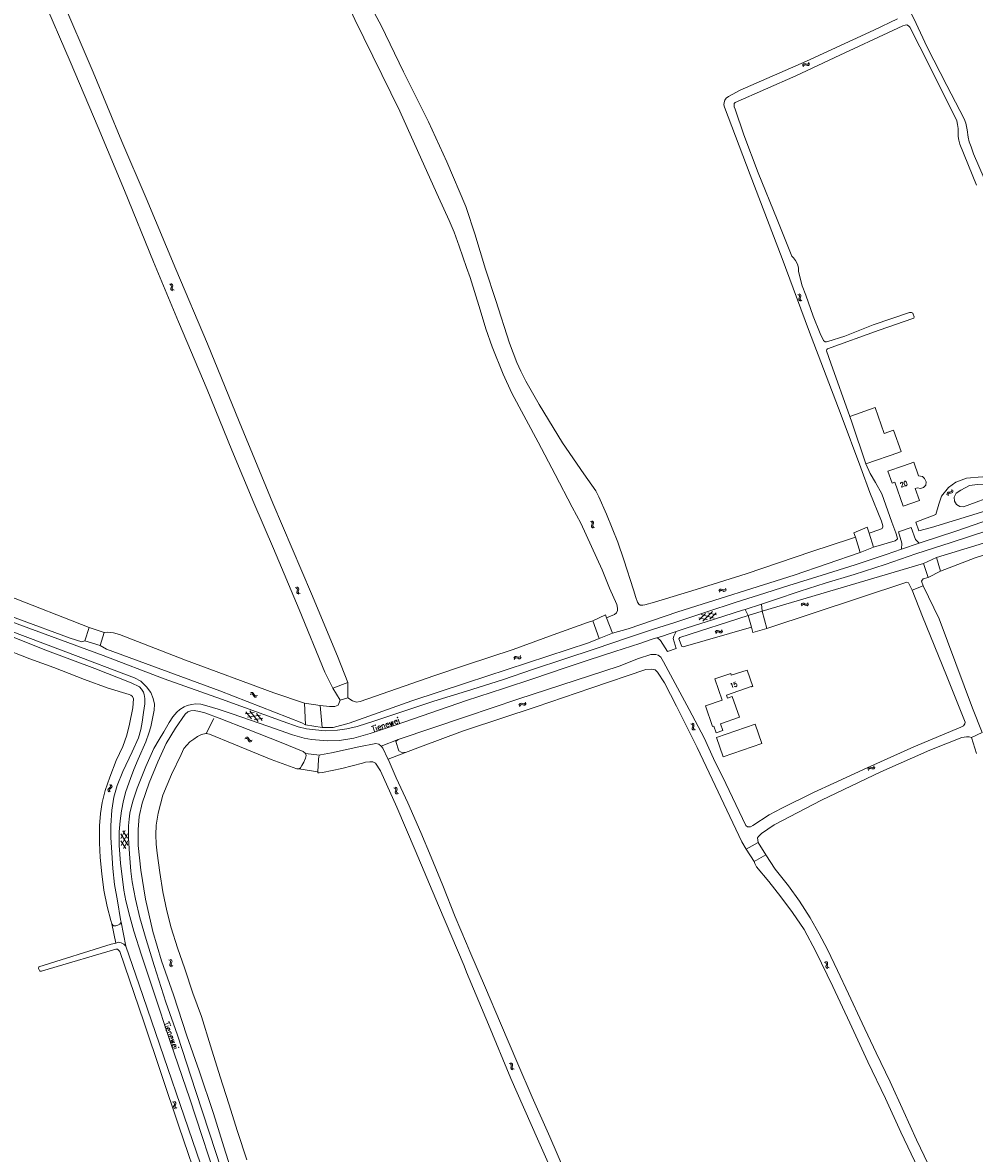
# Model space of a CAD drawing. Header units: metres. Extents: x 189705 to 199106, y 581686 to 588448.
# Tile 122 of 256: x 192848 to 193174, y 587014 to 587401. Entities that reach past the tile are written whole.
import ezdxf

# ---------------------------------------------------------------- set-up
doc = ezdxf.new("R2010")
doc.units = ezdxf.units.M
doc.layers.add('B-WA-OG-GBKN-G', color=7, linetype='Continuous', lineweight=18)
doc.styles.add('Style-STANDARD', font='STANDARD.shx')

msp = doc.modelspace()

# ---------------------------------------------------------------- linework, layer by layer
at = {"layer": 'B-WA-OG-GBKN-G'}
for p, q in [((193114.926, 587386.118), (193115.08, 587386.495)), ((193115.08, 587386.495), (193115.304, 587386.733)), ((193115.152, 587385.675), (193115.308, 587386.052)), ((193115.304, 587386.733), (193115.639, 587386.782)), ((193115.308, 587386.052), (193115.535, 587386.289)), ((193115.535, 587386.289), (193115.858, 587386.337)), ((193115.639, 587386.782), (193116.035, 587386.69)), ((193115.858, 587386.337), (193116.263, 587386.249)), ((193116.035, 587386.69), (193116.433, 587386.598)), ((193116.263, 587386.249), (193116.66, 587386.154)), ((193116.433, 587386.598), (193116.759, 587386.643)), ((193116.66, 587386.154), (193116.986, 587386.199)), ((193116.759, 587386.643), (193116.993, 587386.886)), ((193116.986, 587386.199), (193117.219, 587386.443)), ((193116.993, 587386.886), (193117.148, 587387.264)), ((193117.219, 587386.443), (193117.374, 587386.822)), ((192898.322, 587311.291), (192898.694, 587311.123)), ((192898.694, 587311.123), (192898.924, 587310.89)), ((192898.771, 587311.503), (192899.144, 587311.339)), ((192899.144, 587311.339), (192899.375, 587311.108)), ((192899.375, 587311.108), (192899.414, 587310.771)), ((192898.862, 587310.163), (192898.756, 587309.769)), ((192898.756, 587309.769), (192898.792, 587309.442)), ((192898.792, 587309.442), (192899.029, 587309.202)), ((192898.963, 587310.566), (192898.862, 587310.163)), ((192898.924, 587310.89), (192898.963, 587310.566)), ((192899.029, 587309.202), (192899.402, 587309.036)), ((192899.31, 587310.378), (192899.207, 587309.983)), ((192899.207, 587309.983), (192899.242, 587309.656)), ((192899.242, 587309.656), (192899.478, 587309.415)), ((192899.414, 587310.771), (192899.31, 587310.378)), ((192899.478, 587309.415), (192899.851, 587309.249)), ((193113.389, 587307.805), (193113.74, 587307.599)), ((193113.74, 587307.599), (193113.945, 587307.342)), ((193113.857, 587307.969), (193114.211, 587307.766)), ((193113.945, 587307.342), (193113.949, 587307.016)), ((193114.211, 587307.766), (193114.416, 587307.512)), ((193114.42, 587307.173), (193114.275, 587306.793)), ((193114.416, 587307.512), (193114.42, 587307.173)), ((193113.806, 587306.627), (193113.659, 587306.246)), ((193113.659, 587306.246), (193113.66, 587305.917)), ((193113.66, 587305.917), (193113.87, 587305.653)), ((193113.949, 587307.016), (193113.806, 587306.627)), ((193113.87, 587305.653), (193114.224, 587305.449)), ((193114.275, 587306.793), (193114.13, 587306.411)), ((193114.13, 587306.411), (193114.13, 587306.082)), ((193114.13, 587306.082), (193114.339, 587305.818)), ((193114.339, 587305.818), (193114.693, 587305.613)), ((193164.394, 587239.194), (193164.407, 587239.601)), ((193164.407, 587239.601), (193164.535, 587239.902)), ((193164.535, 587239.902), (193164.832, 587240.064)), ((193164.759, 587238.857), (193164.775, 587239.265)), ((193164.775, 587239.265), (193164.906, 587239.566)), ((193164.832, 587240.064), (193165.236, 587240.115)), ((193164.906, 587239.566), (193165.192, 587239.722)), ((193165.192, 587239.722), (193165.602, 587239.78)), ((193165.236, 587240.115), (193165.641, 587240.167)), ((193165.602, 587239.78), (193166.007, 587239.829)), ((193165.641, 587240.167), (193165.931, 587240.322)), ((193165.931, 587240.322), (193166.066, 587240.631)), ((193166.007, 587239.829), (193166.298, 587239.984)), ((193166.066, 587240.631), (193166.08, 587241.039)), ((193166.298, 587239.984), (193166.431, 587240.294)), ((193166.431, 587240.294), (193166.446, 587240.703)), ((193042.38, 587230.071), (193042.743, 587229.885)), ((193042.743, 587229.885), (193042.961, 587229.639)), ((193042.84, 587230.26), (193043.203, 587230.076)), ((193043.203, 587230.076), (193043.422, 587229.833)), ((193043.422, 587229.833), (193043.444, 587229.495)), ((193042.861, 587228.917), (193042.735, 587228.529)), ((193042.735, 587228.529), (193042.753, 587228.2)), ((193042.753, 587228.2), (193042.977, 587227.949)), ((193042.982, 587229.314), (193042.861, 587228.917)), ((193042.961, 587229.639), (193042.982, 587229.314)), ((193042.977, 587227.949), (193043.341, 587227.763)), ((193043.319, 587229.108), (193043.196, 587228.719)), ((193043.196, 587228.719), (193043.214, 587228.39)), ((193043.214, 587228.39), (193043.436, 587228.138)), ((193043.444, 587229.495), (193043.319, 587229.108)), ((193043.436, 587228.138), (193043.801, 587227.952)), ((192941.41, 587207.399), (192941.785, 587207.239)), ((192941.785, 587207.239), (192942.02, 587207.01)), ((192941.854, 587207.621), (192942.23, 587207.464)), ((192942.065, 587206.687), (192941.973, 587206.283)), ((192942.02, 587207.01), (192942.065, 587206.687)), ((192942.23, 587207.464), (192942.466, 587207.238)), ((192942.416, 587206.507), (192942.321, 587206.11)), ((192942.512, 587206.902), (192942.416, 587206.507)), ((192942.466, 587207.238), (192942.512, 587206.902)), ((193086.337, 587206.265), (193086.531, 587206.624)), ((193086.531, 587206.624), (193086.779, 587206.836)), ((193086.779, 587206.836), (193087.118, 587206.849)), ((193087.118, 587206.849), (193087.502, 587206.714)), ((193087.502, 587206.714), (193087.887, 587206.58)), ((193087.887, 587206.58), (193088.216, 587206.589)), ((193088.216, 587206.589), (193088.475, 587206.805)), ((193088.475, 587206.805), (193088.67, 587207.164)), ((193088.652, 587206.341), (193088.847, 587206.7)), ((192941.973, 587206.283), (192941.875, 587205.887)), ((192941.875, 587205.887), (192941.917, 587205.56)), ((192941.917, 587205.56), (192942.159, 587205.326)), ((192942.159, 587205.326), (192942.536, 587205.167)), ((192942.321, 587206.11), (192942.363, 587205.783)), ((192942.363, 587205.783), (192942.604, 587205.548)), ((192942.604, 587205.548), (192942.98, 587205.389)), ((193086.514, 587205.801), (193086.71, 587206.158)), ((193086.71, 587206.158), (193086.961, 587206.37)), ((193086.961, 587206.37), (193087.287, 587206.382)), ((193087.287, 587206.382), (193087.681, 587206.251)), ((193087.681, 587206.251), (193088.065, 587206.114)), ((193088.065, 587206.114), (193088.394, 587206.123)), ((193088.394, 587206.123), (193088.652, 587206.341)), ((193080.879, 587195.925), (193084.1, 587199.205)), ((193085.553, 587198.024), (193082.596, 587198.787)), ((193083.213, 587196.573), (193085.351, 587198.749)), ((193114.512, 587201.592), (193114.746, 587201.926)), ((193114.633, 587201.111), (193114.869, 587201.442)), ((193114.746, 587201.926), (193115.018, 587202.107)), ((193114.869, 587201.442), (193115.144, 587201.622)), ((193115.018, 587202.107), (193115.356, 587202.08)), ((193115.144, 587201.622), (193115.469, 587201.596)), ((193115.356, 587202.08), (193115.721, 587201.9)), ((193115.469, 587201.596), (193115.844, 587201.419)), ((193115.721, 587201.9), (193116.088, 587201.722)), ((193115.844, 587201.419), (193116.21, 587201.238)), ((193116.088, 587201.722), (193116.416, 587201.692)), ((193116.21, 587201.238), (193116.537, 587201.208)), ((193116.416, 587201.692), (193116.698, 587201.876)), ((193116.537, 587201.208), (193116.819, 587201.394)), ((193116.698, 587201.876), (193116.934, 587202.209)), ((193116.819, 587201.394), (193117.055, 587201.727)), ((193082.378, 587196.342), (193079.425, 587197.104)), ((193079.627, 587196.379), (193081.764, 587198.556)), ((193084.716, 587196.99), (193080.265, 587198.139)), ((193085.087, 587192.14), (193085.288, 587192.495)), ((193085.254, 587191.672), (193085.458, 587192.025)), ((193085.288, 587192.495), (193085.542, 587192.702)), ((193085.458, 587192.025), (193085.713, 587192.231)), ((193085.542, 587192.702), (193085.88, 587192.707)), ((193085.713, 587192.231), (193086.039, 587192.237)), ((193085.88, 587192.707), (193086.261, 587192.564)), ((193086.039, 587192.237), (193086.43, 587192.097)), ((193086.261, 587192.564), (193086.644, 587192.421)), ((193086.43, 587192.097), (193086.811, 587191.952)), ((193086.644, 587192.421), (193086.973, 587192.424)), ((193086.811, 587191.952), (193087.14, 587191.954)), ((193086.973, 587192.424), (193087.236, 587192.634)), ((193087.14, 587191.954), (193087.403, 587192.166)), ((193087.236, 587192.634), (193087.439, 587192.988)), ((193087.403, 587192.166), (193087.606, 587192.521)), ((193016.132, 587183.222), (193016.328, 587183.579)), ((193016.328, 587183.579), (193016.578, 587183.79)), ((193016.504, 587183.113), (193016.756, 587183.322)), ((193016.578, 587183.79), (193016.916, 587183.8)), ((193016.756, 587183.322), (193017.082, 587183.332)), ((193016.916, 587183.8), (193017.299, 587183.663)), ((193017.082, 587183.332), (193017.475, 587183.198)), ((193017.299, 587183.663), (193017.684, 587183.526)), ((193017.475, 587183.198), (193017.858, 587183.059)), ((193017.684, 587183.526), (193018.013, 587183.533)), ((193018.013, 587183.533), (193018.273, 587183.747)), ((193018.187, 587183.066), (193018.447, 587183.281)), ((193018.273, 587183.747), (193018.471, 587184.104)), ((193018.447, 587183.281), (193018.644, 587183.639)), ((193016.305, 587182.757), (193016.504, 587183.113)), ((193017.858, 587183.059), (193018.187, 587183.066)), ((192925.854, 587170.82), (192926.232, 587170.97)), ((192926.013, 587171.29), (192926.39, 587171.443)), ((192926.232, 587170.97), (192926.56, 587170.973)), ((192926.39, 587171.443), (192926.718, 587171.449)), ((192926.56, 587170.973), (192926.82, 587170.775)), ((192926.718, 587171.449), (192926.986, 587171.243)), ((192926.82, 587170.775), (192927.039, 587170.423)), ((192926.986, 587171.243), (192927.196, 587170.894)), ((192927.039, 587170.423), (192927.248, 587170.073)), ((192927.196, 587170.894), (192927.408, 587170.545)), ((192927.248, 587170.073), (192927.508, 587169.87)), ((192927.408, 587170.545), (192927.668, 587170.343)), ((192927.508, 587169.87), (192927.845, 587169.874)), ((192927.668, 587170.343), (192928.004, 587170.344)), ((192927.845, 587169.874), (192928.224, 587170.026)), ((192928.004, 587170.344), (192928.384, 587170.497)), ((193018.06, 587167.536), (193018.299, 587167.759)), ((193018.299, 587167.759), (193018.637, 587167.786)), ((193018.637, 587167.786), (193019.026, 587167.668)), ((193019.746, 587167.575), (193019.995, 587167.801)), ((193019.995, 587167.801), (193020.174, 587168.169)), ((193020.192, 587167.345), (193020.371, 587167.713)), ((192924.215, 587164.124), (192927.226, 587164.614)), ((192926.411, 587162.466), (192924.482, 587164.828)), ((192928.68, 587161.606), (192925.772, 587165.165)), ((192929.966, 587161.944), (192928.034, 587164.308)), ((193017.883, 587167.169), (193018.06, 587167.536)), ((193018.08, 587166.713), (193018.26, 587167.079)), ((193018.26, 587167.079), (193018.502, 587167.301)), ((193018.502, 587167.301), (193018.827, 587167.327)), ((193018.827, 587167.327), (193019.225, 587167.213)), ((193019.026, 587167.668), (193019.418, 587167.551)), ((193019.225, 587167.213), (193019.615, 587167.093)), ((193019.418, 587167.551), (193019.746, 587167.575)), ((193019.615, 587167.093), (193019.944, 587167.117)), ((193019.944, 587167.117), (193020.192, 587167.345)), ((192924.956, 587163.016), (192929.494, 587163.756)), ((192927.221, 587162.158), (192930.232, 587162.647)), ((193076.7, 587160.755), (193077.077, 587160.598)), ((193077.077, 587160.598), (193077.314, 587160.371)), ((193077.143, 587160.98), (193077.52, 587160.827)), ((193077.361, 587160.049), (193077.272, 587159.643)), ((193077.314, 587160.371), (193077.361, 587160.049)), ((193077.52, 587160.827), (193077.758, 587160.602)), ((193077.807, 587160.267), (193077.714, 587159.871)), ((193077.758, 587160.602), (193077.807, 587160.267)), ((192924.268, 587156.061), (192924.65, 587156.202)), ((192924.65, 587156.202), (192924.977, 587156.197)), ((192924.977, 587156.197), (192925.239, 587155.982)), ((193077.272, 587159.643), (193077.178, 587159.247)), ((193077.178, 587159.247), (193077.223, 587158.92)), ((193077.223, 587158.92), (193077.467, 587158.688)), ((193077.467, 587158.688), (193077.845, 587158.532)), ((193077.714, 587159.871), (193077.622, 587159.473)), ((193077.622, 587159.473), (193077.667, 587159.147)), ((193077.667, 587159.147), (193077.909, 587158.913)), ((193077.909, 587158.913), (193078.287, 587158.758)), ((192924.093, 587155.596), (192924.477, 587155.734)), ((192924.477, 587155.734), (192924.805, 587155.726)), ((192924.805, 587155.726), (192925.058, 587155.52)), ((192925.058, 587155.52), (192925.265, 587155.161)), ((192925.239, 587155.982), (192925.438, 587155.627)), ((192925.265, 587155.161), (192925.463, 587154.804)), ((192925.438, 587155.627), (192925.638, 587155.271)), ((192925.463, 587154.804), (192925.716, 587154.594)), ((192925.638, 587155.271), (192925.891, 587155.061)), ((192925.716, 587154.594), (192926.053, 587154.586)), ((192925.891, 587155.061), (192926.228, 587155.051)), ((192926.053, 587154.586), (192926.437, 587154.726)), ((192926.228, 587155.051), (192926.612, 587155.191)), ((193137.283, 587145.263), (193137.437, 587145.64)), ((193137.437, 587145.64), (193137.662, 587145.878)), ((193137.508, 587144.82), (193137.665, 587145.196)), ((193137.662, 587145.878), (193137.997, 587145.926)), ((193137.665, 587145.196), (193137.892, 587145.433)), ((193137.892, 587145.433), (193138.215, 587145.48)), ((193137.997, 587145.926), (193138.393, 587145.833)), ((193138.215, 587145.48), (193138.62, 587145.391)), ((193138.393, 587145.833), (193138.791, 587145.74)), ((193138.62, 587145.391), (193139.017, 587145.296)), ((193138.791, 587145.74), (193139.117, 587145.784)), ((193139.017, 587145.296), (193139.343, 587145.34)), ((193139.117, 587145.784), (193139.351, 587146.026)), ((193139.343, 587145.34), (193139.576, 587145.583)), ((193139.351, 587146.026), (193139.507, 587146.404)), ((193139.576, 587145.583), (193139.732, 587145.961)), ((192877.383, 587138.469), (192877.234, 587138.176)), ((192877.234, 587138.176), (192877.301, 587137.846)), ((192877.301, 587137.846), (192877.522, 587137.502)), ((192877.688, 587138.741), (192877.383, 587138.469)), ((192877.992, 587139.023), (192877.688, 587138.741)), ((192877.877, 587138.401), (192877.728, 587138.108)), ((192877.728, 587138.108), (192877.793, 587137.778)), ((192877.793, 587137.778), (192878.014, 587137.434)), ((192877.854, 587139.98), (192878.073, 587139.637)), ((192878.18, 587138.675), (192877.877, 587138.401)), ((192878.138, 587139.315), (192877.992, 587139.023)), ((192878.073, 587139.637), (192878.138, 587139.315)), ((192878.483, 587138.947), (192878.18, 587138.675)), ((192878.346, 587139.912), (192878.567, 587139.57)), ((192878.634, 587139.25), (192878.483, 587138.947)), ((192878.567, 587139.57), (192878.634, 587139.25)), ((192975.082, 587138.864), (192975.459, 587138.709)), ((192975.459, 587138.709), (192975.697, 587138.483)), ((192975.524, 587139.092), (192975.901, 587138.94)), ((192975.659, 587137.755), (192975.566, 587137.358)), ((192975.566, 587137.358), (192975.612, 587137.032)), ((192975.612, 587137.032), (192975.857, 587136.8)), ((192975.746, 587138.161), (192975.659, 587137.755)), ((192975.697, 587138.483), (192975.746, 587138.161)), ((192975.857, 587136.8), (192976.236, 587136.646)), ((192975.901, 587138.94), (192976.14, 587138.716)), ((192976.1, 587137.985), (192976.009, 587137.586)), ((192976.009, 587137.586), (192976.055, 587137.26)), ((192976.055, 587137.26), (192976.298, 587137.028)), ((192976.191, 587138.381), (192976.1, 587137.985)), ((192976.14, 587138.716), (192976.191, 587138.381)), ((192976.298, 587137.028), (192976.677, 587136.874)), ((192881.595, 587123.062), (192884.043, 587119.17)), ((192881.655, 587121.507), (192883.079, 587124.204)), ((192881.746, 587119.083), (192883.892, 587123.147)), ((192882.327, 587124.176), (192883.951, 587121.594)), ((192881.686, 587120.642), (192883.31, 587118.059)), ((192882.558, 587118.03), (192883.984, 587120.73)), ((192898.116, 587079.935), (192898.472, 587079.738)), ((192898.56, 587078.767), (192898.421, 587078.383)), ((192898.472, 587079.738), (192898.683, 587079.486)), ((192898.693, 587079.16), (192898.56, 587078.767)), ((192898.581, 587080.11), (192898.939, 587079.915)), ((192898.683, 587079.486), (192898.693, 587079.16)), ((192899.024, 587078.943), (192898.888, 587078.558)), ((192898.939, 587079.915), (192899.15, 587079.665)), ((192899.161, 587079.327), (192899.024, 587078.943)), ((192899.15, 587079.665), (192899.161, 587079.327)), ((193122.438, 587079.124), (193122.819, 587078.978)), ((193122.819, 587078.978), (193123.062, 587078.758)), ((193122.874, 587079.362), (193123.256, 587079.219)), ((193123.062, 587078.758), (193123.118, 587078.436)), ((193123.256, 587079.219), (193123.5, 587079.001)), ((193123.558, 587078.667), (193123.476, 587078.268)), ((193123.5, 587079.001), (193123.558, 587078.667)), ((192898.421, 587078.383), (192898.429, 587078.054)), ((192898.429, 587078.054), (192898.645, 587077.795)), ((192898.645, 587077.795), (192899.004, 587077.598)), ((192898.888, 587078.558), (192898.896, 587078.229)), ((192898.896, 587078.229), (192899.11, 587077.97)), ((192899.11, 587077.97), (192899.469, 587077.773)), ((193123.04, 587078.029), (193122.957, 587077.63)), ((193122.957, 587077.63), (193123.01, 587077.305)), ((193123.01, 587077.305), (193123.26, 587077.079)), ((193123.118, 587078.436), (193123.04, 587078.029)), ((193123.26, 587077.079), (193123.643, 587076.934)), ((193123.476, 587078.268), (193123.395, 587077.868)), ((193123.395, 587077.868), (193123.448, 587077.543)), ((193123.448, 587077.543), (193123.697, 587077.316)), ((193123.697, 587077.316), (193124.079, 587077.171)), ((193014.574, 587044.449), (193014.959, 587044.316)), ((193014.959, 587044.316), (193015.209, 587044.103)), ((193015.002, 587044.701), (193015.388, 587044.57)), ((193015.209, 587044.103), (193015.276, 587043.784)), ((193015.388, 587044.57), (193015.639, 587044.36)), ((193015.639, 587044.36), (193015.708, 587044.028)), ((193015.708, 587044.028), (193015.639, 587043.627)), ((193015.211, 587043.374), (193015.14, 587042.972)), ((193015.14, 587042.972), (193015.204, 587042.649)), ((193015.204, 587042.649), (193015.462, 587042.431)), ((193015.276, 587043.784), (193015.211, 587043.374)), ((193015.462, 587042.431), (193015.848, 587042.299)), ((193015.639, 587043.627), (193015.571, 587043.225)), ((193015.571, 587043.225), (193015.634, 587042.902)), ((193015.634, 587042.902), (193015.89, 587042.683)), ((193015.89, 587042.683), (193016.277, 587042.55)), ((192899.378, 587031.285), (192899.738, 587031.095)), ((192899.846, 587030.126), (192899.715, 587029.74)), ((192899.715, 587029.74), (192899.73, 587029.411)), ((192899.73, 587029.411), (192899.951, 587029.157)), ((192899.738, 587031.095), (192899.953, 587030.847)), ((192899.839, 587031.47), (192900.2, 587031.282)), ((192899.971, 587030.522), (192899.846, 587030.126)), ((192899.951, 587029.157), (192900.314, 587028.967)), ((192899.953, 587030.847), (192899.971, 587030.522)), ((192900.306, 587030.313), (192900.178, 587029.925)), ((192900.178, 587029.925), (192900.193, 587029.596)), ((192900.193, 587029.596), (192900.413, 587029.341)), ((192900.2, 587031.282), (192900.417, 587031.037)), ((192900.435, 587030.698), (192900.306, 587030.313)), ((192900.413, 587029.341), (192900.775, 587029.152)), ((192900.417, 587031.037), (192900.435, 587030.698))]:
    msp.add_line(p, q, dxfattribs=at)
at = {"layer": 'B-WA-OG-GBKN-G', "flags": 128}
for points in [[(192816.063, 587500), (192820.086, 587490.87), (192827.153, 587473.872), (192835.904, 587453.536), (192845.065, 587431.996), (192854.841, 587409.549), (192864.281, 587387.555), (192873.831, 587364.911), (192882.893, 587343.416), (192892.878, 587318.96), (192901.375, 587298.395), (192911.211, 587275.204), (192919.68, 587254.513), (192927.212, 587236.45), (192933.845, 587220.752), (192942.622, 587199.945), (192951.478, 587178.44)], [(192959.364, 587174.952), (192955.799, 587183.976), (192946.914, 587205.293), (192933.653, 587236.319), (192922.175, 587264.29), (192911.303, 587290.891), (192900.496, 587316.393), (192890.369, 587340.781), (192881.949, 587360.127), (192872.118, 587383.929), (192861.119, 587409.83), (192850.351, 587434.714), (192840.237, 587457.8), (192830.827, 587479.424), (192822.131, 587499.555), (192821.951, 587500)], [(193000, 587316.966), (192997.46, 587324.268), (192995.734, 587329.059), (192994.043, 587333.06), (192990.414, 587341.104), (192985.728, 587351.463), (192977.146, 587370.479), (192970.93, 587383.074), (192961.784, 587401.964), (192953.405, 587420.141), (192944.83, 587438.486), (192935.979, 587457.587), (192928.596, 587473.514), (192920.85, 587489.943), (192916.674, 587499.214), (192916.327, 587500)], [(193103.311, 587500), (193112.576, 587481.773), (193122.538, 587462.663), (193134.517, 587438.524), (193145.146, 587417.737), (193153.016, 587402.31), (193157.666, 587392.403), (193164.365, 587379.271), (193170.251, 587367.91), (193170.804, 587366.443)], [(192950.608, 587440.97), (192956.746, 587427.859), (192965.647, 587409.484), (192970.735, 587399.887), (192978.36, 587383.961), (192986.951, 587366.887), (192993.25, 587353.172), (192999.754, 587337.91), (193000, 587337.165)], [(193137.732, 587226.064), (193141.38, 587227.247), (193142.199, 587227.614), (193142.46, 587228.199), (193142.453, 587228.502), (193142.003, 587230.146), (193138.022, 587239.933), (193134.957, 587248.351), (193128.137, 587266.393), (193117.041, 587295.817), (193107.967, 587320.132), (193097.092, 587348.766), (193088.256, 587371.943), (193088.058, 587372.713), (193088.115, 587373.545), (193088.355, 587374.293), (193088.828, 587374.934), (193089.647, 587375.59), (193093.606, 587377.726), (193116.348, 587387.64), (193139.33, 587398.203), (193147.452, 587402.086)], [(193174.485, 587345.143), (193168.803, 587359.233), (193168.447, 587360.644), (193168.267, 587361.814), (193168.189, 587364.619), (193168.002, 587365.952), (193167.723, 587367.207), (193167.233, 587368.442), (193165.317, 587372.062), (193158.471, 587385.765), (193151.682, 587399.278), (193151.246, 587399.78), (193150.612, 587400.056), (193150.055, 587399.994), (193149.272, 587399.771), (193145.893, 587398.129), (193127.78, 587389.716), (193112.689, 587382.658), (193091.887, 587373.475), (193091.611, 587373.116), (193091.526, 587372.616), (193091.595, 587372.066), (193091.875, 587371.171), (193094.849, 587362.459), (193099.828, 587349.366), (193106.267, 587333.408), (193111.262, 587320.858)], [(193170.804, 587366.443), (193171.348, 587364.137), (193171.66, 587361.648), (193172.015, 587360.054), (193172.624, 587358.359), (193173.509, 587355.974), (193178.901, 587343.253)], [(193000, 587337.165), (193002.854, 587328.518), (193006.439, 587316.425), (193009.968, 587305.672), (193014.715, 587291.115), (193017.202, 587284.461), (193018.499, 587281.526), (193020.253, 587278.061), (193024.82, 587270.102), (193032.766, 587257.009), (193040.147, 587246.313), (193044.237, 587240.54), (193045.228, 587238.447), (193047.822, 587232.597), (193051.739, 587222.923), (193053.817, 587216.883), (193057.054, 587206.627), (193057.917, 587204.019), (193058.498, 587202.418), (193058.915, 587201.727), (193059.444, 587201.367), (193060.248, 587201.352), (193060.932, 587201.451), (193064.242, 587202.458), (193077.111, 587206.254), (193095.626, 587212.093), (193118.176, 587219.721), (193131.329, 587224.06), (193133.041, 587224.654)], [(193111.262, 587320.858), (193111.86, 587320.307), (193112.54, 587319.424), (193113.235, 587318.09), (193113.528, 587316.877), (193113.624, 587315.784), (193114.23, 587312.928), (193114.88, 587310.756), (193116.099, 587307.539), (193118.633, 587300.359), (193120.98, 587294.369), (193122.165, 587291.949), (193122.693, 587291.539), (193123.136, 587291.503), (193123.651, 587291.621), (193129.386, 587293.503), (193139.121, 587297.335), (193151.55, 587301.59), (193152.297, 587301.638), (193152.677, 587301.397), (193152.838, 587301.03), (193153.167, 587300.057), (193153.004, 587299.691), (193152.743, 587299.572), (193141.182, 587295.512), (193123.469, 587289.162), (193123.236, 587288.937), (193123.122, 587288.507), (193124.606, 587284.289), (193131.122, 587265.987)], [(193047.883, 587197.006), (193050.55, 587198.21), (193051.249, 587198.775), (193051.623, 587199.614), (193051.637, 587200.39), (193051.349, 587201.625), (193048.861, 587207.262), (193046.325, 587213.472), (193039.102, 587229.461), (193036.057, 587234.952), (193030.243, 587246.129), (193024.471, 587257.208), (193015.432, 587274.004), (193012.464, 587280.514), (193008.687, 587289.814), (193006.595, 587295.995), (193004.644, 587302.514), (193001.186, 587313.557), (193000, 587316.966)], [(193337.65, 587283.065), (193326.552, 587279.406), (193317.44, 587276.348), (193306.342, 587272.816), (193294.277, 587268.857), (193283.001, 587265.021), (193272.081, 587261.412), (193258.59, 587256.875), (193248.611, 587253.287), (193240.389, 587250.555), (193238.175, 587249.93), (193232.143, 587248.027), (193224.305, 587245.617), (193211.17, 587241.313), (193194.421, 587235.775), (193179.251, 587230.814), (193167.389, 587226.675), (193155.858, 587222.917), (193154.881, 587222.588)], [(193131.122, 587265.987), (193139.794, 587269.011), (193142.866, 587260.203), (193146.103, 587261.333), (193148.666, 587253.985), (193147.866, 587253.706)], [(193131.817, 587263.996), (193131.122, 587265.987)], [(193131.817, 587263.996), (193136.644, 587249.796)], [(193136.644, 587249.796), (193147.866, 587253.706)], [(193153.695, 587229.859), (193160.532, 587232.448), (193161.576, 587235.95), (193162.493, 587238.679), (193164.955, 587241.626), (193167.377, 587243.456), (193171.045, 587244.86), (193176.39, 587245.366), (193178.988, 587245.221), (193181.416, 587244.39), (193182.986, 587243.169), (193184.127, 587241.991), (193185.438, 587241.372), (193186.361, 587241.438), (193187.926, 587242.279), (193210.238, 587249.629), (193221.605, 587253.222)], [(193136.644, 587249.796), (193138.088, 587246.459), (193139.976, 587243.388), (193142.088, 587239.458), (193145.547, 587229.787), (193146.919, 587226.126), (193147.388, 587224.623), (193147.429, 587224.151), (193147.245, 587223.834), (193146.631, 587223.455), (193139.225, 587221.189)], [(193145.592, 587243.15), (193144.151, 587247.286), (193149.458, 587249.135), (193153.037, 587250.382), (193154.669, 587245.698), (193155.962, 587245.481), (193156.741, 587244.736), (193157.293, 587243.578), (193157.113, 587242.501), (193156.404, 587241.675), (193155.36, 587241.326), (193154.277, 587241.524), (193153.558, 587241.277), (193154.945, 587237.249)], [(193223.112, 587248.147), (193219.862, 587246.946), (193204.051, 587241.736), (193166.205, 587230.185), (193159.061, 587228.001), (193154.808, 587226.825)], [(193145.592, 587243.15), (193146.569, 587243.49)], [(193154.945, 587237.249), (193149.377, 587235.332), (193146.569, 587243.49)], [(193170.012, 587235.012), (193168.824, 587235.144), (193167.605, 587235.848), (193166.925, 587237.034), (193166.877, 587238.402), (193167.491, 587239.682), (193169.097, 587240.813), (193172.085, 587242.368), (193174.866, 587242.72), (193177.888, 587242.622), (193180.068, 587242.461), (193181.499, 587241.518), (193182.117, 587240.692), (193182.194, 587240.106), (193181.804, 587239.383), (193170.012, 587235.012)], [(193160.838, 587217.721), (193175.45, 587222.155), (193229.431, 587240.874)], [(193231.219, 587235.635), (193228.315, 587234.632), (193200.957, 587226.323), (193174.064, 587217.602), (193162.222, 587212.991)], [(193154.808, 587226.825), (193153.695, 587229.859)], [(193178.752, 587227.079), (193165.873, 587222.794), (193153.757, 587218.962), (193143.193, 587215.326), (193132.681, 587211.868), (193122.704, 587208.864), (193114.203, 587206.134), (193105.345, 587203.202), (193100.902, 587201.758)], [(193132.558, 587226.205), (193137.097, 587228.139)], [(193133.041, 587224.654), (193132.558, 587226.205)], [(193137.732, 587226.064), (193137.097, 587228.139)], [(193139.225, 587221.189), (193137.732, 587226.064)], [(193148.842, 587220.552), (193148.911, 587222.658), (193147.752, 587226.55), (193152.171, 587227.96), (193153.607, 587223.902), (193154.881, 587222.588)], [(193134.674, 587219.416), (193133.041, 587224.654)], [(193154.881, 587222.588), (193148.842, 587220.552)], [(193148.842, 587220.552), (193143.589, 587218.781), (193132.924, 587215.171), (193121.725, 587211.69), (193110.221, 587208.135), (193099.862, 587204.803), (193092.277, 587202.424), (193081.816, 587198.991), (193071.227, 587195.457), (193063.947, 587193.204), (193055.089, 587190.17), (193044.016, 587186.46), (193033.224, 587182.902), (193022.839, 587179.418), (193012.224, 587175.858), (193000, 587171.969)], [(193134.674, 587219.416), (193112.128, 587211.69), (193072.235, 587199.146), (193055.279, 587193.292), (193049.868, 587191.8)], [(193139.225, 587221.189), (193134.674, 587219.416)], [(193156.392, 587215.671), (193101.146, 587199.329)], [(193156.392, 587215.671), (193160.838, 587217.721)], [(193157.981, 587210.916), (193156.392, 587215.671)], [(193160.838, 587217.721), (193162.222, 587212.991)], [(193156.255, 587207.975), (193155.667, 587209.558), (193156.21, 587210.365), (193157.981, 587210.916)], [(193162.222, 587212.991), (193157.981, 587210.916)], [(192840.693, 587209.98), (192840.352, 587207.113), (192840.554, 587206.297), (192841.197, 587205.572), (192842.811, 587204.717), (192870.835, 587193.684)], [(193152.5, 587206.517), (193156.012, 587197.553), (193164.176, 587177.309), (193170.628, 587161.284), (193170.482, 587160.743), (193170.009, 587160.104), (193169.143, 587159.594), (193153.004, 587152.864), (193137.111, 587145.692), (193125.617, 587140.412), (193118.684, 587137.254), (193107.862, 587131.893), (193103.562, 587129.576), (193097.957, 587125.946), (193097.123, 587125.47), (193096.092, 587125.516), (193095.518, 587125.924), (193088.677, 587140.312), (193084.467, 587148.944), (193081.293, 587155.991), (193076.197, 587165.669), (193067.403, 587182), (193066.5, 587183.552), (193065.598, 587184.254), (193064.697, 587184.498), (193063.011, 587184.445), (193058.873, 587183.175), (193052.169, 587180.508), (193017.529, 587169.202), (193000, 587163.28)], [(193102.795, 587193.417), (193150.692, 587209.242), (193151.24, 587209.032), (193152.5, 587206.517)], [(193156.255, 587207.975), (193152.5, 587206.517)], [(193176.392, 587157.757), (193173.106, 587166.159), (193161.687, 587196.697), (193156.255, 587207.975)], [(193000, 587171.969), (192988.802, 587168.486), (192968.553, 587161.766), (192962.48, 587159.849), (192958.948, 587159.08), (192955.771, 587158.591), (192951.627, 587158.381), (192948.27, 587158.654), (192945.142, 587159.08), (192942.37, 587159.71), (192937.256, 587161.556), (192916.088, 587169.19), (192896.523, 587176.167), (192875.608, 587184.132), (192847.977, 587194.296), (192820.473, 587204.536)], [(192869.323, 587189.172), (192868.292, 587188.793), (192864.293, 587190.08), (192828.384, 587203.382), (192827.649, 587204.27)], [(193095.348, 587199.952), (193094.4, 587199.644), (193084.83, 587196.537), (193075.108, 587193.558), (193069.355, 587191.628), (193066.987, 587190.775), (193063.45, 587189.698), (193059.3, 587188.244), (193050.698, 587185.565), (193041.585, 587182.557), (193033.389, 587179.774), (193023.029, 587176.239), (193012.567, 587172.857), (193000, 587168.794)], [(193100.902, 587201.758), (193095.348, 587199.952)], [(193096.303, 587197.897), (193095.348, 587199.952)], [(193096.303, 587197.897), (193101.146, 587199.329)], [(193100.902, 587201.758), (193101.146, 587199.329)], [(193101.146, 587199.329), (193102.795, 587193.417)], [(192836.662, 587195.19), (192868.008, 587183.432), (192881.722, 587178.223), (192886.276, 587176.555), (192888.44, 587175.339), (192890.452, 587173.463), (192891.956, 587171.483), (192892.748, 587169.477), (192893.133, 587167.547), (192893.086, 587165.489), (192891.877, 587159.77), (192891.221, 587157.532), (192890.21, 587154.558), (192887.552, 587148.607), (192886.059, 587145.174), (192884.947, 587142.021), (192883.354, 587137.572), (192882.546, 587134.521), (192881.841, 587130.962), (192881.416, 587127.531), (192881.093, 587123.821), (192881.077, 587119.044), (192881.521, 587113.048), (192882.709, 587103.853), (192883.403, 587100.144), (192884.71, 587094.734), (192886.119, 587089.757), (192888.754, 587081.58), (192892.821, 587069.213), (192898.627, 587051.691), (192905.225, 587032.367), (192915.83, 587000)], [(193043.244, 587196.022), (193041.328, 587195.399), (193029.59, 587191.275), (193015.881, 587186.25), (193000, 587180.94)], [(193043.244, 587196.022), (193047.466, 587198.099)], [(193045.385, 587190.018), (193043.244, 587196.022)], [(193047.883, 587197.006), (193047.466, 587198.099)], [(193049.868, 587191.8), (193047.883, 587197.006)], [(193096.303, 587197.897), (193072.952, 587190.336), (193072.604, 587189.804), (193073.596, 587187.272), (193074.128, 587187.107), (193097.454, 587193.814)], [(193097.454, 587193.814), (193096.303, 587197.897)], [(192843.068, 587191.123), (192856.515, 587185.726), (192872.696, 587179.716), (192885.138, 587174.825), (192888.062, 587173.391), (192888.765, 587172.588), (192889.389, 587171.648), (192889.619, 587170.813), (192889.815, 587169.439), (192889.801, 587167.657), (192889.418, 587164.588), (192888.944, 587161.347), (192888.456, 587158.771), (192887.718, 587155.925), (192885.507, 587151.199), (192882.335, 587144.443), (192880.42, 587139.685), (192879.287, 587135.623), (192878.581, 587131.219), (192878.171, 587125.927), (192878.169, 587121.825), (192878.404, 587118.387), (192878.913, 587111.228), (192879.488, 587105.693), (192880.472, 587100.177), (192881.586, 587093.754), (192881.717, 587092.873)], [(192869.323, 587189.172), (192870.835, 587193.684)], [(192875.979, 587192.032), (192870.835, 587193.684)], [(192874.549, 587187.52), (192875.979, 587192.032)], [(192944.45, 587167.787), (192934.032, 587171.374), (192903.745, 587182.544), (192881.176, 587191.371), (192879.14, 587191.935), (192877.105, 587192.087), (192875.979, 587192.032)], [(193045.385, 587190.018), (193049.868, 587191.8)], [(193071.671, 587192.405), (193070.867, 587190.812), (193070.73, 587189.957), (193071.671, 587186.522), (193068.713, 587185.542), (193067.177, 587188.022), (193066.36, 587189.232), (193065.269, 587190.252)], [(193097.952, 587192.046), (193097.454, 587193.814)], [(193102.795, 587193.417), (193097.952, 587192.046)], [(192874.549, 587187.52), (192869.323, 587189.172)], [(192874.549, 587187.52), (192876.702, 587186.335), (192915.55, 587172.066), (192943.636, 587161.113), (192944.867, 587160.412)], [(193045.385, 587190.018), (193041.665, 587188.523), (193000, 587174.775)], [(192878.581, 587092.224), (192878.2, 587093.381), (192877, 587098.22), (192875.865, 587103.795), (192875.114, 587109.44), (192874.558, 587114.969), (192874.396, 587120.03), (192874.399, 587125.861), (192874.717, 587130.009), (192875.258, 587133.868), (192876.273, 587137.956), (192877.846, 587142.511), (192880.071, 587148.156), (192882.341, 587153.039), (192883.75, 587156.871), (192884.659, 587160.664), (192885.747, 587166.185), (192885.991, 587169.307), (192885.643, 587170.162), (192885.105, 587170.583), (192884.447, 587170.767), (192877.316, 587173), (192869.192, 587175.942), (192858.769, 587180.01), (192850.527, 587183.025), (192840.53, 587186.902)], [(193000, 587180.94), (192988.721, 587177.169), (192963.571, 587168.356), (192962.287, 587168.221), (192960.925, 587168.607), (192959.287, 587169.684)], [(193000, 587158.688), (193023.804, 587166.614), (193042.477, 587172.993), (193061.331, 587179.373), (193063.437, 587179.504), (193064.572, 587179.237), (193065.312, 587178.428), (193067.75, 587174.851), (193071.819, 587166.849), (193078.936, 587152.629), (193094.197, 587120.298), (193095.64, 587117.817)], [(192951.478, 587178.44), (192954.192, 587173.021)], [(193081.803, 587166.937), (193087.403, 587168.846), (193084.927, 587176.111)], [(193084.927, 587176.111), (193090.366, 587178.039)], [(193093.335, 587162.997), (193090.879, 587170.083), (193089.281, 587169.529), (193088.914, 587170.588), (193097.418, 587173.536), (193097.467, 587173.394), (193097.978, 587173.571), (193096.037, 587179.171), (193090.574, 587177.399), (193090.366, 587178.039)], [(193000, 587174.775), (192981.239, 587168.584), (192959.826, 587160.977), (192954.367, 587159.493), (192950.574, 587159.508)], [(192954.192, 587173.021), (192959.364, 587174.952)], [(192956.667, 587168.804), (192954.192, 587173.021)], [(192959.287, 587169.684), (192959.364, 587174.952)], [(192914.966, 587165.726), (192919.708, 587164.217), (192931.996, 587159.92), (192940.392, 587156.962), (192944.412, 587155.826), (192946.853, 587155.348), (192952.32, 587154.977), (192956.49, 587155.01), (192961.395, 587155.832), (192966.934, 587157.494), (192975.496, 587160.33), (193000, 587168.794)], [(192944.45, 587167.787), (192949.829, 587167.031)], [(192944.867, 587160.412), (192944.45, 587167.787)], [(192956.667, 587168.804), (192956.069, 587167.192), (192954.935, 587166.684), (192953.091, 587166.659), (192949.829, 587167.031)], [(192959.287, 587169.684), (192956.667, 587168.804)], [(192900.986, 587054.186), (192897.074, 587065.409), (192893.057, 587078.03), (192890.319, 587086.919), (192888.194, 587094.385), (192886.707, 587100.735), (192885.576, 587106.653), (192885.035, 587110.362), (192884.566, 587116.256), (192884.301, 587121.616), (192884.267, 587125.783), (192884.466, 587128.122), (192884.716, 587130.129), (192885.195, 587132.112), (192885.851, 587134.629), (192887.267, 587138.722), (192890.252, 587146.198), (192892.985, 587152.327), (192894.708, 587155.379), (192896.356, 587157.999), (192898.231, 587161.204), (192899.472, 587163.188), (192900.791, 587164.715), (192901.832, 587165.683), (192903.305, 587166.524), (192904.397, 587167.009), (192905.82, 587167.367), (192907.345, 587167.599), (192909.023, 587167.449), (192911.058, 587166.97), (192914.966, 587165.726)], [(192922.042, 587000), (192917.498, 587014.093), (192913.37, 587027.381), (192908.428, 587041.964), (192904.181, 587053.891), (192899.652, 587068.02), (192895.563, 587079.618), (192892.597, 587089.638), (192890.098, 587100.729), (192888.518, 587110.603), (192887.629, 587119.057), (192887.559, 587124.619), (192887.884, 587129.043), (192888.918, 587133.558), (192891.314, 587140.545), (192894.276, 587147.722), (192897.198, 587153.992), (192900.35, 587159.269), (192903.652, 587164.112), (192904.566, 587164.815), (192905.605, 587165.228), (192906.782, 587165.3), (192908.616, 587165.023), (192910.43, 587164.47), (192915.353, 587162.659), (192925.244, 587158.776), (192936.548, 587154.333), (192944.014, 587151.272), (192944.895, 587150.634)], [(192950.574, 587159.508), (192949.829, 587167.031)], [(193081.803, 587166.937), (193084.197, 587159.83)], [(192910.82, 587157.393), (192913.472, 587162.618)], [(192950.574, 587159.508), (192944.867, 587160.412)], [(193000, 587163.28), (192976.569, 587155.363)], [(193093.335, 587162.997), (193086.889, 587160.763), (193087.684, 587158.469), (193085.371, 587157.667), (193084.576, 587159.961), (193084.197, 587159.83)], [(193101.037, 587154.024), (193098.748, 587160.629), (193085.51, 587156.041), (193087.799, 587149.437), (193101.037, 587154.024)], [(192910.82, 587157.393), (192910.755, 587157.403), (192909.249, 587157.082), (192907.934, 587156.425), (192906.626, 587155.558), (192905.271, 587154.645), (192903.252, 587152.312), (192902.265, 587150.288), (192898.968, 587143.394), (192896.019, 587136.322), (192894.392, 587130.137), (192893.792, 587126.101), (192893.659, 587122.709), (192893.716, 587119.514), (192894.07, 587116.49), (192894.973, 587109.91), (192896.048, 587103.27), (192897.353, 587096.761), (192898.862, 587090.956), (192901.001, 587084.046), (192903.516, 587076.912), (192906.298, 587068.582), (192909.213, 587060.534), (192912.344, 587050.534), (192915.664, 587039.889), (192918.565, 587030.626), (192921.591, 587021.204), (192924.722, 587011.487)], [(192942.551, 587145.333), (192941.849, 587145.311), (192933.081, 587148.576), (192920.272, 587153.809), (192912.01, 587157.218), (192910.82, 587157.393)], [(192979.064, 587150.939), (192984.154, 587152.877), (192998.545, 587158.203), (193000, 587158.688)], [(193099.818, 587120.093), (193099.575, 587121.682), (193099.944, 587122.141), (193100.922, 587123.21), (193105.294, 587126.161), (193121.395, 587134.65), (193141.807, 587144.281), (193158.521, 587151.77), (193169.491, 587156.108), (193171.124, 587156.264), (193172.017, 587156.288), (193172.737, 587156.05)], [(193172.737, 587156.05), (193176.392, 587157.757)], [(192949.634, 587149.974), (192949.996, 587150.106), (192953.783, 587150.873), (192963.132, 587152.906), (192968.917, 587153.988), (192969.988, 587153.797), (192970.797, 587153.165)], [(192976.569, 587155.363), (192970.797, 587153.165)], [(192970.797, 587153.165), (192971.362, 587152.415), (192973.043, 587148.753), (192973.104, 587148.614)], [(192976.569, 587155.363), (192975.76, 587154.695), (192976.83, 587151.546), (192977.569, 587151.026), (192979.064, 587150.939)], [(193174.444, 587150.61), (193172.737, 587156.05)], [(192945.033, 587149.865), (192944.855, 587148.965), (192944.282, 587147.67), (192943.624, 587146.54), (192943.124, 587145.744), (192942.697, 587145.337), (192942.551, 587145.333)], [(192944.895, 587150.634), (192949.634, 587149.974)], [(192944.895, 587150.634), (192945.033, 587149.865)], [(192949.033, 587144.281), (192949.239, 587148.601), (192949.371, 587149.567), (192949.634, 587149.974)], [(192979.064, 587150.939), (192973.104, 587148.614)], [(192973.104, 587148.614), (192975.859, 587142.296), (192979.904, 587133.656), (192984.284, 587123.531), (192987.836, 587115.108), (192991.841, 587105.357), (192996.108, 587094.719), (193000, 587085.5)], [(192942.551, 587145.333), (192949.033, 587144.281)], [(193000, 587075.769), (192999.13, 587077.849), (192990.332, 587098.548), (192982.361, 587117.484), (192976.124, 587132.199), (192970.503, 587144.665), (192968.795, 587147.335), (192967.901, 587147.73), (192966.823, 587147.796), (192965.43, 587147.626), (192964.404, 587147.311), (192957.304, 587145.52), (192950.611, 587144.038), (192949.519, 587143.979), (192949.02, 587143.999), (192949.033, 587144.281)], [(193095.64, 587117.817), (193099.818, 587120.093)], [(193098.364, 587113.635), (193095.64, 587117.817)], [(193102.447, 587115.891), (193099.818, 587120.093)], [(193098.364, 587113.635), (193102.447, 587115.891)], [(193158.415, 587000), (193158.398, 587000.125), (193154.55, 587008.521), (193148.551, 587020.895), (193143.397, 587032.446), (193137.32, 587045.077), (193131.133, 587058.331), (193125.311, 587070.771), (193119.561, 587082.823), (193115.461, 587090.352), (193111.542, 587096.2), (193107.555, 587101.542), (193103.43, 587106.8), (193099.246, 587111.788), (193098.853, 587112.492), (193098.585, 587112.926), (193098.364, 587113.635)], [(193102.447, 587115.891), (193105.647, 587111.043), (193110.151, 587105.253), (193113.942, 587100.082), (193117.619, 587094.366), (193120.666, 587088.862), (193123.503, 587083.529), (193126.927, 587076.316), (193130.743, 587068.367), (193135.395, 587058.229), (193140.125, 587048.124), (193144.941, 587038.195), (193149.652, 587027.88), (193154.002, 587018.268), (193157.956, 587009.97), (193162.445, 587000.654), (193162.758, 587000)], [(192881.717, 587092.873), (192881.322, 587092.176), (192880.586, 587091.769), (192879.915, 587091.612), (192879.159, 587091.573), (192878.581, 587092.224)], [(192878.581, 587092.224), (192879.976, 587085.714)], [(192883.372, 587084.583), (192881.717, 587092.873)], [(192879.976, 587085.714), (192878.391, 587085.29), (192853.61, 587077.6), (192853.482, 587076.951), (192853.875, 587076.097), (192854.471, 587076.022), (192856.724, 587076.782), (192879.953, 587083.585), (192880.55, 587083.613), (192881.356, 587082.813), (192889.485, 587058.681), (192901.513, 587023.016), (192909.361, 587000)], [(192883.372, 587084.583), (192882.669, 587085.332), (192881.708, 587085.821), (192880.852, 587085.948), (192879.976, 587085.714)], [(192912.258, 587000), (192911.712, 587001.754), (192887.881, 587071.43), (192883.372, 587084.583)], [(193000, 587085.5), (193001.138, 587082.805), (193006.423, 587070.358), (193011.584, 587058.227), (193017.493, 587044.399), (193022.45, 587032.978), (193028.432, 587019.342), (193033.809, 587006.954), (193036.799, 587000)], [(193032.603, 587000), (193024.264, 587018.66), (193015.176, 587039.372), (193007.508, 587057.821), (193000, 587075.769)], [(192918.701, 587000), (192914.16, 587013.987), (192907.305, 587034.887), (192900.986, 587054.186)]]:
    msp.add_lwpolyline(points, dxfattribs=at)

# ---------------------------------------------------------------- texts
at = {"layer": 'B-WA-OG-GBKN-G', "style": 'Style-STANDARD'}
for s, height, rotation, p in [('20', 1.6, 18.18127, (193148.678, 587241.715)), ('15', 1.6, 17.27542, (193090.438, 587172.957)), ('Tienewei', 2, 19.08724, (192967.918, 587157.897)), ('Tienewei', 2, 290.30125, (192896.21, 587058.336))]:
    msp.add_text(s, height=height, rotation=rotation, dxfattribs=at).set_placement(p)

doc.saveas('drawing.dxf')
